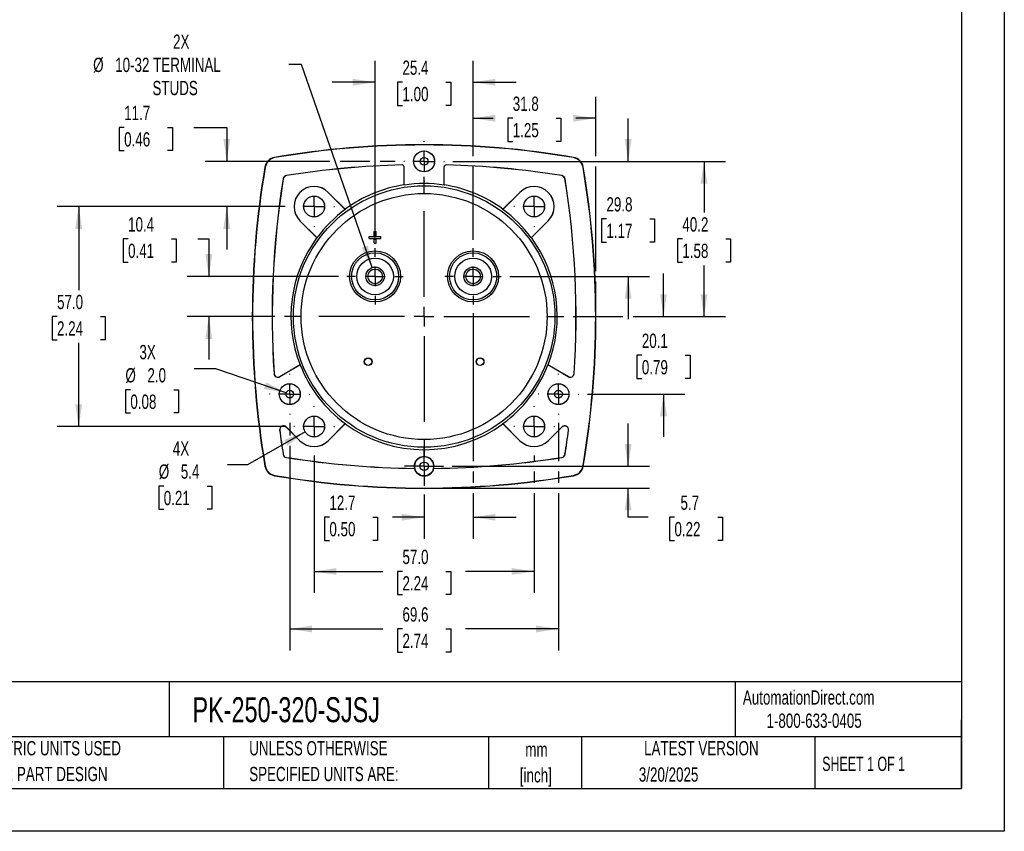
# Model space of a CAD drawing. Header units: millimetres. Extents: x 0 to 489, y 0 to 378.
# Tile 9 of 16: x 234 to 489, y 0 to 210. Entities that reach past the tile are written whole.
import ezdxf

# ---------------------------------------------------------------- set-up
doc = ezdxf.new("R2010")
doc.units = ezdxf.units.MM
doc.header["$LTSCALE"] = 1.75
doc.linetypes.add('CENTERX2', pattern=[20.32, 12.7, -2.54, 2.54, -2.54])
doc.layers.add('CENTER', color=40, linetype='CENTERX2')
doc.layers.add('DIMENSIONS', color=140, linetype='Continuous', lineweight=25)
doc.layers.add('TEXT', color=140, linetype='Continuous', lineweight=25)
doc.styles.add('SLDTEXTSTYLE0', font='TXT', dxfattribs={"width": 0.7})
doc.styles.add('SLDTEXTSTYLE1', font='TXT', dxfattribs={"width": 0.65})
doc.dimstyles.new('SLDDIMSTYLE0', dxfattribs={"dimtxt": 3.776514, "dimasz": 5.7785, "dimexe": 0, "dimexo": 0.0625, "dimgap": 0.944128, "dimtad": 0, "dimtih": 1, "dimtoh": 1, "dimrnd": 1e-09, "dimzin": 4, "dimdsep": 46, "dimtxsty": 'SLDTEXTSTYLE0', "dimsah": 1, "dimcen": 0.09, "dimadec": 0, "dimazin": 1, "dimtfac": 1, "dimtofl": 0, "dimtmove": 0, "dimatfit": 3, "dimfxl": 0, "dimfrac": 2, "dimtolj": 1, "dimtzin": 12, "dimarcsym": 0})
doc.dimstyles.new('SLDDIMSTYLE2', dxfattribs={"dimtxt": 3.776514, "dimasz": 5.7785, "dimexe": 0, "dimexo": 0.0625, "dimgap": 0.944128, "dimtad": 0, "dimtih": 1, "dimtoh": 1, "dimrnd": 1e-09, "dimzin": 12, "dimdsep": 46, "dimtxsty": 'SLDTEXTSTYLE0', "dimsah": 1, "dimcen": 0.09, "dimadec": 0, "dimazin": 3, "dimtfac": 1, "dimtmove": 0, "dimatfit": 0, "dimfxl": 0, "dimfrac": 2, "dimtolj": 1, "dimtzin": 12, "dimarcsym": 0})
doc.dimstyles.new('SLDDIMSTYLE3', dxfattribs={"dimtxt": 3.776514, "dimasz": 5.7785, "dimexe": 0, "dimexo": 0.0625, "dimgap": 0.944128, "dimtad": 0, "dimtih": 1, "dimtoh": 1, "dimrnd": 1e-09, "dimzin": 12, "dimdsep": 46, "dimtxsty": 'SLDTEXTSTYLE0', "dimsah": 1, "dimcen": 0.09, "dimadec": 0, "dimazin": 3, "dimtfac": 1, "dimtofl": 0, "dimtmove": 0, "dimatfit": 3, "dimfxl": 0, "dimfrac": 2, "dimtolj": 1, "dimtzin": 12, "dimarcsym": 0})
doc.dimstyles.new('SLDDIMSTYLE4', dxfattribs={"dimtxt": 3.776514, "dimasz": 5.7785, "dimexe": 0, "dimexo": 0.0625, "dimgap": 0.944128, "dimtad": 0, "dimtih": 1, "dimtoh": 1, "dimrnd": 1e-09, "dimzin": 12, "dimdsep": 46, "dimtxsty": 'SLDTEXTSTYLE0', "dimsah": 1, "dimcen": 0, "dimadec": 0, "dimazin": 3, "dimtfac": 1, "dimtofl": 0, "dimtmove": 0, "dimatfit": 3, "dimfxl": 0, "dimfrac": 2, "dimtolj": 1, "dimtzin": 12, "dimarcsym": 0})
doc.dimstyles.new('SLDDIMSTYLE5', dxfattribs={"dimtxt": 3.776514, "dimasz": 5.7785, "dimexe": 0, "dimexo": 0.0625, "dimgap": 0.944128, "dimtad": 0, "dimtih": 1, "dimtoh": 1, "dimrnd": 1e-09, "dimzin": 12, "dimdsep": 46, "dimtxsty": 'SLDTEXTSTYLE0', "dimsah": 1, "dimcen": 0, "dimadec": 0, "dimazin": 3, "dimtfac": 1, "dimtofl": 0, "dimtmove": 0, "dimatfit": 3, "dimfxl": 0, "dimfrac": 2, "dimtolj": 1, "dimtzin": 12, "dimarcsym": 0})
doc.dimstyles.new('SLDDIMSTYLE6', dxfattribs={"dimtxt": 3.776514, "dimasz": 5.7785, "dimexe": 0, "dimexo": 0.0625, "dimgap": 0.944128, "dimtad": 0, "dimtih": 1, "dimtoh": 1, "dimrnd": 1e-09, "dimzin": 4, "dimdsep": 46, "dimtxsty": 'SLDTEXTSTYLE0', "dimsah": 1, "dimcen": 0, "dimadec": 0, "dimazin": 1, "dimtfac": 1, "dimtofl": 0, "dimtmove": 0, "dimatfit": 3, "dimfxl": 0, "dimfrac": 2, "dimtolj": 1, "dimtzin": 12, "dimarcsym": 0})

# ---------------------------------------------------------------- blocks, each defined once
blk = doc.blocks.new('SW_NOTE_0_1')
at = {"layer": 'TEXT', "color": 0, "linetype": 'CENTERX2', "lineweight": 18, "char_height": 3.704, "attachment_point": 2, "style": 'SLDTEXTSTYLE0'}
for s, insert in [('mm', (4.98, 4.77)), ('[inch]', (4.83, -1.91))]:
    blk.add_mtext(s, dxfattribs=dict(at, insert=insert))
blk = doc.blocks.new('SW_NOTE_0_2')
at = {"layer": 'TEXT', "color": 0, "linetype": 'CENTERX2', "lineweight": 18, "char_height": 3.7042, "attachment_point": 1, "style": 'SLDTEXTSTYLE0'}
for s, insert in [('UNLESS OTHERWISE', (0, 4.77)), ('SPECIFIED UNITS ARE:', (0, -1.91))]:
    blk.add_mtext(s, dxfattribs=dict(at, insert=insert))
blk = doc.blocks.new('SW_NOTE_0_6')
at = {"layer": 'TEXT', "color": 0, "linetype": 'CENTERX2', "lineweight": 18, "char_height": 3.7042, "attachment_point": 1, "style": 'SLDTEXTSTYLE0'}
for s, insert in [('METRIC UNITS USED', (0, 4.77)), ('FOR PART DESIGN', (0, -1.91))]:
    blk.add_mtext(s, dxfattribs=dict(at, insert=insert))
blk = doc.blocks.new('_D_11')
at = {"layer": 'DIMENSIONS'}
for p, q in [((325.93, 153.29), (325.93, 199.65)), ((351.33, 174.91), (351.33, 199.65)), ((325.93, 194.09), (314.82, 194.09)), ((333.02, 194.09), (331.75, 194.09)), ((331.75, 194.09), (331.75, 188.09)), ((344.24, 194.09), (345.51, 194.09)), ((345.51, 194.09), (345.51, 188.09)), ((351.33, 194.09), (362.44, 194.09)), ((331.75, 188.09), (333.02, 188.09)), ((345.51, 188.09), (344.24, 188.09)), ((351.33, 153.29), (351.33, 172.25))]:
    blk.add_line(p, q, dxfattribs=at)
for points in [[(325.93, 194.09), (320.15, 194.98), (320.15, 193.2)], [(351.33, 194.09), (357.11, 193.2), (357.11, 194.98)]]:
    blk.add_solid(points, dxfattribs=at)
at = {"layer": 'DIMENSIONS', "char_height": 3.704, "attachment_point": 1, "style": 'SLDTEXTSTYLE0'}
for s, insert in [('25.4', (333.02, 199.71)), ('1.00', (333.02, 192.87))]:
    blk.add_mtext(s, dxfattribs=dict(at, insert=insert))
blk = doc.blocks.new('_D_12')
at = {"layer": 'DIMENSIONS'}
for p, q in [((351.33, 174.91), (351.33, 190.3)), ((383.08, 174.91), (383.08, 190.3)), ((351.33, 184.75), (356.48, 184.75)), ((361.59, 184.75), (360.32, 184.75)), ((360.32, 184.75), (360.32, 178.74)), ((372.82, 184.75), (374.08, 184.75)), ((374.08, 184.75), (374.08, 178.74)), ((383.08, 184.75), (377.93, 184.75)), ((360.32, 178.74), (361.59, 178.74)), ((374.08, 178.74), (372.82, 178.74)), ((351.33, 153.29), (351.33, 172.25)), ((383.08, 145.11), (383.08, 172.25)), ((383.08, 135.6), (383.08, 142.45))]:
    blk.add_line(p, q, dxfattribs=at)
for points in [[(351.33, 184.75), (357.11, 183.86), (357.11, 185.64)], [(383.08, 184.75), (377.3, 185.64), (377.3, 183.86)]]:
    blk.add_solid(points, dxfattribs=at)
at = {"layer": 'DIMENSIONS', "char_height": 3.704, "attachment_point": 1, "style": 'SLDTEXTSTYLE0'}
for s, insert in [('31.8', (361.59, 190.37)), ('1.25', (361.59, 183.52))]:
    blk.add_mtext(s, dxfattribs=dict(at, insert=insert))
blk = doc.blocks.new('_D_13')
at = {"layer": 'DIMENSIONS'}
for p, q in [((346.09, 173.58), (416.7, 173.58)), ((411.15, 173.58), (411.15, 160.33)), ((405.54, 153.48), (404.27, 153.48)), ((404.27, 153.48), (404.27, 147.48)), ((416.76, 153.48), (418.03, 153.48)), ((418.03, 153.48), (418.03, 147.48)), ((404.27, 147.48), (405.54, 147.48)), ((411.15, 133.38), (411.15, 146.63)), ((418.03, 147.48), (416.76, 147.48)), ((377.26, 133.38), (390.15, 133.38)), ((392.82, 133.38), (416.7, 133.38))]:
    blk.add_line(p, q, dxfattribs=at)
for points in [[(411.15, 173.58), (410.26, 167.8), (412.04, 167.8)], [(411.15, 133.38), (412.04, 139.16), (410.26, 139.16)]]:
    blk.add_solid(points, dxfattribs=at)
at = {"layer": 'DIMENSIONS', "char_height": 3.704, "attachment_point": 1, "style": 'SLDTEXTSTYLE0'}
for s, insert in [('40.2', (405.54, 159.1)), ('1.58', (405.54, 152.25))]:
    blk.add_mtext(s, dxfattribs=dict(at, insert=insert))
blk = doc.blocks.new('_D_14')
at = {"layer": 'DIMENSIONS'}
for p, q in [((391.48, 94.58), (391.48, 105.69)), ((345.91, 94.58), (397.04, 94.58)), ((340.85, 88.93), (397.04, 88.93)), ((391.48, 81.38), (391.48, 88.93)), ((396.68, 81.38), (391.48, 81.38)), ((403.49, 81.38), (402.22, 81.38)), ((402.22, 81.38), (402.22, 75.37)), ((414.71, 81.38), (415.98, 81.38)), ((415.98, 81.38), (415.98, 75.37)), ((402.22, 75.37), (403.49, 75.37)), ((415.98, 75.37), (414.71, 75.37))]:
    blk.add_line(p, q, dxfattribs=at)
for points in [[(391.48, 94.58), (392.37, 100.36), (390.59, 100.36)], [(391.48, 88.93), (390.59, 83.15), (392.37, 83.15)]]:
    blk.add_solid(points, dxfattribs=at)
at = {"layer": 'DIMENSIONS', "char_height": 3.704, "attachment_point": 1, "style": 'SLDTEXTSTYLE0'}
for s, insert in [('5.7', (405.06, 87)), ('0.22', (403.49, 80.15))]:
    blk.add_mtext(s, dxfattribs=dict(at, insert=insert))
blk = doc.blocks.new('_D_15')
at = {"layer": 'DIMENSIONS'}
for p, q in [((303.81, 105.82), (303.81, 102.57)), ((373.44, 105.8), (373.44, 95.91)), ((303.81, 99.9), (303.81, 46.87)), ((373.44, 93.25), (373.44, 90.26)), ((373.44, 87.6), (373.44, 46.87)), ((303.81, 52.43), (327.9, 52.43)), ((333.02, 52.43), (331.75, 52.43)), ((331.75, 52.43), (331.75, 46.43)), ((344.24, 52.43), (345.51, 52.43)), ((345.51, 52.43), (345.51, 46.43)), ((373.44, 52.43), (349.36, 52.43)), ((331.75, 46.43), (333.02, 46.43)), ((345.51, 46.43), (344.24, 46.43))]:
    blk.add_line(p, q, dxfattribs=at)
for points in [[(303.81, 52.43), (309.59, 51.54), (309.59, 53.32)], [(373.44, 52.43), (367.66, 53.32), (367.66, 51.54)]]:
    blk.add_solid(points, dxfattribs=at)
at = {"layer": 'DIMENSIONS', "char_height": 3.704, "attachment_point": 1, "style": 'SLDTEXTSTYLE0'}
for s, insert in [('69.6', (333.02, 58.05)), ('2.74', (333.02, 51.2))]:
    blk.add_mtext(s, dxfattribs=dict(at, insert=insert))
blk = doc.blocks.new('_D_16')
at = {"layer": 'DIMENSIONS'}
for p, q in [((260.91, 182.36), (259.64, 182.36)), ((259.64, 182.36), (259.64, 176.36)), ((272.13, 182.36), (273.4, 182.36)), ((273.4, 182.36), (273.4, 176.36)), ((278.94, 182.36), (287.5, 182.36)), ((287.5, 182.36), (287.5, 173.58)), ((259.64, 176.36), (260.91, 176.36)), ((273.4, 176.36), (272.13, 176.36)), ((314.22, 173.58), (281.94, 173.58)), ((324.6, 173.58), (316.89, 173.58)), ((331.17, 173.58), (327.26, 173.58)), ((302.65, 161.88), (281.94, 161.88)), ((287.5, 161.88), (287.5, 150.77))]:
    blk.add_line(p, q, dxfattribs=at)
for points in [[(287.5, 173.58), (288.39, 179.36), (286.61, 179.36)], [(287.5, 161.88), (286.61, 156.1), (288.39, 156.1)]]:
    blk.add_solid(points, dxfattribs=at)
at = {"layer": 'DIMENSIONS', "char_height": 3.704, "attachment_point": 1, "style": 'SLDTEXTSTYLE0'}
for s, insert in [('11.7', (260.91, 187.98)), ('0.46', (260.91, 181.14))]:
    blk.add_mtext(s, dxfattribs=dict(at, insert=insert))
blk = doc.blocks.new('_D_17')
at = {"layer": 'DIMENSIONS'}
for p, q in [((310.13, 97.4), (310.13, 61.78)), ((367.13, 97.4), (367.13, 95.91)), ((367.13, 93.25), (367.13, 90.26)), ((367.13, 87.6), (367.13, 61.78)), ((310.13, 67.33), (327.9, 67.33)), ((333.02, 67.33), (331.75, 67.33)), ((331.75, 67.33), (331.75, 61.33)), ((344.24, 67.33), (345.51, 67.33)), ((345.51, 67.33), (345.51, 61.33)), ((367.13, 67.33), (349.36, 67.33)), ((331.75, 61.33), (333.02, 61.33)), ((345.51, 61.33), (344.24, 61.33))]:
    blk.add_line(p, q, dxfattribs=at)
for points in [[(310.13, 67.33), (315.91, 66.45), (315.91, 68.22)], [(367.13, 67.33), (361.35, 68.22), (361.35, 66.45)]]:
    blk.add_solid(points, dxfattribs=at)
at = {"layer": 'DIMENSIONS', "char_height": 3.704, "attachment_point": 1, "style": 'SLDTEXTSTYLE0'}
for s, insert in [('57.0', (333.02, 72.95)), ('2.24', (333.02, 66.11))]:
    blk.add_mtext(s, dxfattribs=dict(at, insert=insert))
blk = doc.blocks.new('_D_18')
at = {"layer": 'DIMENSIONS'}
for p, q in [((351.33, 134.27), (351.33, 95.91)), ((351.33, 93.25), (351.33, 90.26)), ((338.63, 87.3), (338.63, 75.82)), ((351.33, 87.6), (351.33, 75.82)), ((314.09, 81.38), (312.83, 81.38)), ((312.83, 81.38), (312.83, 75.37)), ((325.32, 81.38), (326.58, 81.38)), ((326.58, 81.38), (326.58, 75.37)), ((338.63, 81.38), (330.43, 81.38)), ((351.33, 81.38), (362.44, 81.38)), ((312.83, 75.37), (314.09, 75.37)), ((326.58, 75.37), (325.32, 75.37))]:
    blk.add_line(p, q, dxfattribs=at)
for points in [[(338.63, 81.38), (332.85, 82.26), (332.85, 80.49)], [(351.33, 81.38), (357.11, 80.49), (357.11, 82.26)]]:
    blk.add_solid(points, dxfattribs=at)
at = {"layer": 'DIMENSIONS', "char_height": 3.704, "attachment_point": 1, "style": 'SLDTEXTSTYLE0'}
for s, insert in [('12.7', (314.09, 87)), ('0.50', (314.09, 80.15))]:
    blk.add_mtext(s, dxfattribs=dict(at, insert=insert))
blk = doc.blocks.new('_D_19')
at = {"layer": 'DIMENSIONS'}
for p, q in [((306.83, 198.67), (303.59, 198.67)), ((325.14, 146.05), (306.83, 198.67))]:
    blk.add_line(p, q, dxfattribs=at)
blk.add_solid([(325.14, 146.05), (324.08, 151.8), (322.4, 151.21)], dxfattribs=at)
at = {"layer": 'DIMENSIONS', "attachment_point": 1, "style": 'SLDTEXTSTYLE0'}
for s, insert, char_height in [('2X', (273.58, 206.45), 3.704), ('%%c', (252.88, 200.44), 3.704), ('10-32 TERMINAL', (258.59, 200.44), 3.7042), ('STUDS', (268.24, 194.44), 3.704)]:
    blk.add_mtext(s, dxfattribs=dict(at, insert=insert, char_height=char_height))
blk = doc.blocks.new('_D_20')
at = {"layer": 'DIMENSIONS'}
for p, q in [((307.77, 103.52), (292.9, 94.93)), ((292.9, 94.93), (287.71, 94.93)), ((271.17, 89.45), (269.9, 89.45)), ((269.9, 89.45), (269.9, 83.45)), ((282.39, 89.45), (283.66, 89.45)), ((283.66, 89.45), (283.66, 83.45)), ((269.9, 83.45), (271.17, 83.45)), ((283.66, 83.45), (282.39, 83.45))]:
    blk.add_line(p, q, dxfattribs=at)
blk.add_solid([(307.77, 103.52), (302.33, 101.4), (303.21, 99.86)], dxfattribs=at)
at = {"layer": 'DIMENSIONS', "char_height": 3.704, "attachment_point": 1, "style": 'SLDTEXTSTYLE0'}
for s, insert in [('4X', (273.52, 101.07)), ('%%c', (269.89, 95.07)), ('5.4', (275.59, 95.07)), ('0.21', (271.17, 88.22))]:
    blk.add_mtext(s, dxfattribs=dict(at, insert=insert))
blk = doc.blocks.new('_D_21')
at = {"layer": 'DIMENSIONS'}
for p, q in [((391.48, 173.58), (391.48, 184.69)), ((346.09, 173.58), (397.04, 173.58)), ((385.87, 158.68), (384.6, 158.68)), ((384.6, 158.68), (384.6, 152.68)), ((397.09, 158.68), (398.36, 158.68)), ((398.36, 158.68), (398.36, 152.68)), ((384.6, 152.68), (385.87, 152.68)), ((398.36, 152.68), (397.09, 152.68)), ((360.84, 143.78), (397.04, 143.78)), ((391.48, 143.78), (391.48, 132.67))]:
    blk.add_line(p, q, dxfattribs=at)
for points in [[(391.48, 173.58), (392.37, 179.36), (390.59, 179.36)], [(391.48, 143.78), (390.59, 138), (392.37, 138)]]:
    blk.add_solid(points, dxfattribs=at)
at = {"layer": 'DIMENSIONS', "char_height": 3.704, "attachment_point": 1, "style": 'SLDTEXTSTYLE0'}
for s, insert in [('29.8', (385.87, 164.3)), ('1.17', (385.87, 157.45))]:
    blk.add_mtext(s, dxfattribs=dict(at, insert=insert))
blk = doc.blocks.new('_D_22')
at = {"layer": 'DIMENSIONS'}
for p, q in [((302.65, 161.88), (243.57, 161.88)), ((249.13, 161.88), (249.13, 140.23)), ((243.52, 133.38), (242.25, 133.38)), ((242.25, 133.38), (242.25, 127.38)), ((254.74, 133.38), (256.01, 133.38)), ((256.01, 133.38), (256.01, 127.38)), ((242.25, 127.38), (243.52, 127.38)), ((249.13, 104.88), (249.13, 126.53)), ((256.01, 127.38), (254.74, 127.38)), ((302.65, 104.88), (243.57, 104.88))]:
    blk.add_line(p, q, dxfattribs=at)
for points in [[(249.13, 161.88), (248.24, 156.1), (250.02, 156.1)], [(249.13, 104.88), (250.02, 110.66), (248.24, 110.66)]]:
    blk.add_solid(points, dxfattribs=at)
at = {"layer": 'DIMENSIONS', "char_height": 3.704, "attachment_point": 1, "style": 'SLDTEXTSTYLE0'}
for s, insert in [('57.0', (243.52, 139)), ('2.24', (243.52, 132.15))]:
    blk.add_mtext(s, dxfattribs=dict(at, insert=insert))
blk = doc.blocks.new('_D_23')
at = {"layer": 'DIMENSIONS'}
for p, q in [((261.93, 153.48), (260.66, 153.48)), ((260.66, 153.48), (260.66, 147.48)), ((273.15, 153.48), (274.42, 153.48)), ((274.42, 153.48), (274.42, 147.48)), ((279.96, 153.48), (282.84, 153.48)), ((282.84, 153.48), (282.84, 143.78)), ((260.66, 147.48), (261.93, 147.48)), ((274.42, 147.48), (273.15, 147.48)), ((316.42, 143.78), (277.28, 143.78)), ((299.99, 133.38), (277.28, 133.38)), ((282.84, 133.38), (282.84, 122.27))]:
    blk.add_line(p, q, dxfattribs=at)
for points in [[(282.84, 143.78), (283.73, 149.56), (281.95, 149.56)], [(282.84, 133.38), (281.95, 127.6), (283.73, 127.6)]]:
    blk.add_solid(points, dxfattribs=at)
at = {"layer": 'DIMENSIONS', "char_height": 3.704, "attachment_point": 1, "style": 'SLDTEXTSTYLE0'}
for s, insert in [('10.4', (261.93, 159.1)), ('0.41', (261.93, 152.25))]:
    blk.add_mtext(s, dxfattribs=dict(at, insert=insert))
blk = doc.blocks.new('_D_24')
at = {"layer": 'DIMENSIONS'}
for p, q in [((400.65, 133.38), (400.65, 144.49)), ((377.26, 133.38), (390.15, 133.38)), ((392.82, 133.38), (406.2, 133.38)), ((395.04, 123.33), (393.77, 123.33)), ((393.77, 123.33), (393.77, 117.33)), ((406.26, 123.33), (407.53, 123.33)), ((407.53, 123.33), (407.53, 117.33)), ((393.77, 117.33), (395.04, 117.33)), ((407.53, 117.33), (406.26, 117.33)), ((380.93, 113.28), (406.2, 113.28)), ((400.65, 113.28), (400.65, 102.17))]:
    blk.add_line(p, q, dxfattribs=at)
for points in [[(400.65, 133.38), (401.54, 139.16), (399.76, 139.16)], [(400.65, 113.28), (399.76, 107.5), (401.54, 107.5)]]:
    blk.add_solid(points, dxfattribs=at)
at = {"layer": 'DIMENSIONS', "char_height": 3.704, "attachment_point": 1, "style": 'SLDTEXTSTYLE0'}
for s, insert in [('20.1', (395.04, 128.95)), ('0.79', (395.04, 122.1))]:
    blk.add_mtext(s, dxfattribs=dict(at, insert=insert))
blk = doc.blocks.new('_D_25')
at = {"layer": 'DIMENSIONS'}
for p, q in [((284.65, 119.87), (279.06, 119.87)), ((302.87, 113.61), (284.65, 119.87)), ((262.52, 114.39), (261.25, 114.39)), ((261.25, 114.39), (261.25, 108.39)), ((273.74, 114.39), (275.01, 114.39)), ((275.01, 114.39), (275.01, 108.39)), ((261.25, 108.39), (262.52, 108.39)), ((275.01, 108.39), (273.74, 108.39))]:
    blk.add_line(p, q, dxfattribs=at)
blk.add_solid([(302.87, 113.61), (297.69, 116.33), (297.12, 114.64)], dxfattribs=at)
at = {"layer": 'DIMENSIONS', "char_height": 3.704, "attachment_point": 1, "style": 'SLDTEXTSTYLE0'}
for s, insert in [('3X', (264.87, 126.01)), ('%%c', (261.24, 120.01)), ('2.0', (266.94, 120.01)), ('0.08', (262.52, 113.16))]:
    blk.add_mtext(s, dxfattribs=dict(at, insert=insert))
blk = doc.blocks.new('SW_CENTERMARKSYMBOL_0')
at = {"layer": 'CENTER', "color": 0}
for p, q in [((0, 5.08), (0, 36.41)), ((-5.08, 0), (-36.41, 0)), ((0, 0), (-2.54, 0)), ((0, 0), (0, 2.54)), ((0, 0), (0, -2.54)), ((0, 0), (2.54, 0)), ((5.08, 0), (36.41, 0)), ((0, -5.08), (0, -36.41))]:
    blk.add_line(p, q, dxfattribs=at)
blk = doc.blocks.new('SW_CENTERMARKSYMBOL_1')
at = {"layer": 'CENTER', "color": 0}
for p, q in [((0, 5.08), (0, 7.29)), ((-5.08, 0), (-7.29, 0)), ((0, 0), (-2.54, 0)), ((0, 0), (0, 2.54)), ((0, 0), (0, -2.54)), ((0, 0), (2.54, 0)), ((5.08, 0), (7.29, 0)), ((0, -5.08), (0, -7.29))]:
    blk.add_line(p, q, dxfattribs=at)
blk = doc.blocks.new('SW_CENTERMARKSYMBOL_2')
at = {"layer": 'CENTER', "color": 0}
for p, q in [((0, 5.08), (0, 7.29)), ((-5.08, 0), (-7.29, 0)), ((0, 0), (-2.54, 0)), ((0, 0), (0, 2.54)), ((0, 0), (0, -2.54)), ((0, 0), (2.54, 0)), ((5.08, 0), (7.29, 0)), ((0, -5.08), (0, -7.29))]:
    blk.add_line(p, q, dxfattribs=at)
blk = doc.blocks.new('SW_CENTERMARKSYMBOL_3')
at = {"layer": 'CENTER', "color": 0}
for p, q in [((0, 5.08), (0, 5.26)), ((-5.08, 0), (-5.26, 0)), ((0, 0), (-2.54, 0)), ((0, 0), (0, 2.54)), ((0, 0), (0, -2.54)), ((0, 0), (2.54, 0)), ((5.08, 0), (5.26, 0)), ((0, -5.08), (0, -5.26))]:
    blk.add_line(p, q, dxfattribs=at)
blk = doc.blocks.new('SW_CENTERMARKSYMBOL_4')
at = {"layer": 'CENTER', "color": 0}
for p, q in [((0, 5.08), (0, 5.24)), ((-5.08, 0), (-5.24, 0)), ((0, 0), (-2.54, 0)), ((0, 0), (0, 2.54)), ((0, 0), (0, -2.54)), ((0, 0), (2.54, 0)), ((5.08, 0), (5.24, 0)), ((0, -5.08), (0, -5.24))]:
    blk.add_line(p, q, dxfattribs=at)
blk = doc.blocks.new('SW_CENTERMARKSYMBOL_5')
at = {"layer": 'CENTER', "color": 0}
for p, q in [((0, 5.08), (0, 5.26)), ((-5.08, 0), (-5.26, 0)), ((0, 0), (-2.54, 0)), ((0, 0), (0, 2.54)), ((0, 0), (0, -2.54)), ((0, 0), (2.54, 0)), ((5.08, 0), (5.26, 0)), ((0, -5.08), (0, -5.26))]:
    blk.add_line(p, q, dxfattribs=at)
blk = doc.blocks.new('SW_CENTERMARKSYMBOL_6')
at = {"layer": 'CENTER', "color": 0}
for p, q in [((0, 5.08), (0, 5.26)), ((-5.08, 0), (-5.26, 0)), ((0, 0), (-2.54, 0)), ((0, 0), (0, 2.54)), ((0, 0), (0, -2.54)), ((0, 0), (2.54, 0)), ((5.08, 0), (5.26, 0)), ((0, -5.08), (0, -5.26))]:
    blk.add_line(p, q, dxfattribs=at)
blk = doc.blocks.new('SW_CENTERMARKSYMBOL_7')
at = {"layer": 'CENTER', "color": 0}
for p, q in [((0, 5.08), (0, 5.24)), ((-5.08, 0), (-5.24, 0)), ((0, 0), (-2.54, 0)), ((0, 0), (0, 2.54)), ((0, 0), (0, -2.54)), ((0, 0), (2.54, 0)), ((5.08, 0), (5.24, 0)), ((0, -5.08), (0, -5.24))]:
    blk.add_line(p, q, dxfattribs=at)
blk = doc.blocks.new('SW_CENTERMARKSYMBOL_8')
at = {"layer": 'CENTER', "color": 0}
for p, q in [((0, 5.08), (0, 5.26)), ((-5.08, 0), (-5.26, 0)), ((0, 0), (-2.54, 0)), ((0, 0), (0, 2.54)), ((0, 0), (0, -2.54)), ((0, 0), (2.54, 0)), ((5.08, 0), (5.26, 0)), ((0, -5.08), (0, -5.26))]:
    blk.add_line(p, q, dxfattribs=at)
blk = doc.blocks.new('SW_CENTERMARKSYMBOL_9')
at = {"layer": 'CENTER', "color": 0}
for p, q in [((0, 2.54), (0, 5.06)), ((-2.54, 0), (-5.06, 0)), ((0, 0), (-2.54, 0)), ((0, 0), (0, 2.54)), ((0, 0), (0, -2.54)), ((0, 0), (2.54, 0)), ((2.54, 0), (5.06, 0)), ((0, -2.54), (0, -5.06))]:
    blk.add_line(p, q, dxfattribs=at)
blk = doc.blocks.new('SW_CENTERMARKSYMBOL_10')
at = {"layer": 'CENTER', "color": 0}
for p, q in [((0, 5.08), (0, 5.26)), ((-5.08, 0), (-5.26, 0)), ((0, 0), (-2.54, 0)), ((0, 0), (0, 2.54)), ((0, 0), (0, -2.54)), ((0, 0), (2.54, 0)), ((5.08, 0), (5.26, 0)), ((0, -5.08), (0, -5.26))]:
    blk.add_line(p, q, dxfattribs=at)

msp = doc.modelspace()

# ---------------------------------------------------------------- linework, layer by layer
at = {"color": 7, "linetype": 'Continuous'}
for p, q in [((488.954, 377.83), (488.954, 0.005)), ((488.954, 0.005), (0.004, 0.005))]:
    msp.add_line(p, q, dxfattribs=at)
for p, q in [((299.913, 174.548), (299.902, 174.616)), ((377.345, 174.548), (377.357, 174.616)), ((297.393, 172.108), (297.461, 172.096)), ((332.916, 172.675), (332.917, 172.658)), ((333.447, 172.158), (333.429, 172.158)), ((333.429, 167.482), (333.429, 172.158)), ((333.447, 167.45), (333.447, 172.158)), ((343.812, 167.45), (343.812, 172.158)), ((343.829, 172.158), (343.812, 172.158)), ((343.829, 167.482), (343.829, 172.158)), ((344.342, 172.658), (344.342, 172.675)), ((379.797, 172.096), (379.865, 172.108)), ((302.109, 169.057), (302.126, 169.054)), ((302.955, 169.883), (302.952, 169.9)), ((374.306, 169.9), (374.303, 169.883)), ((375.132, 169.054), (375.149, 169.057)), ((333.447, 167.45), (333.429, 167.482)), ((343.829, 167.482), (343.812, 167.45)), ((313.806, 165.557), (313.794, 165.545)), ((318.203, 161.136), (313.794, 165.545)), ((313.806, 165.557), (318.192, 161.171)), ((359.055, 161.136), (363.464, 165.545)), ((359.066, 161.171), (363.452, 165.557)), ((363.464, 165.545), (363.452, 165.557)), ((318.192, 161.171), (318.203, 161.136)), ((359.055, 161.136), (359.066, 161.171)), ((306.464, 158.216), (306.452, 158.203)), ((310.838, 153.817), (306.452, 158.203)), ((310.874, 153.806), (306.464, 158.216)), ((366.385, 153.806), (370.794, 158.216)), ((370.806, 158.203), (366.42, 153.817)), ((370.806, 158.203), (370.794, 158.216)), ((310.874, 153.806), (310.838, 153.817)), ((324.429, 153.63), (324.429, 154.13)), ((324.429, 154.13), (325.679, 154.13)), ((324.429, 153.63), (325.679, 153.63)), ((325.679, 154.13), (325.679, 155.38)), ((325.679, 155.38), (326.179, 155.38)), ((325.679, 152.38), (325.679, 153.63)), ((326.179, 154.13), (326.179, 155.38)), ((326.179, 154.13), (327.429, 154.13)), ((326.179, 153.63), (327.429, 153.63)), ((326.179, 152.38), (326.179, 153.63)), ((327.429, 153.63), (327.429, 154.13)), ((366.42, 153.817), (366.385, 153.806)), ((325.679, 152.38), (326.179, 152.38)), ((301.262, 117.811), (306.496, 120.832)), ((306.533, 120.834), (301.271, 117.796)), ((306.496, 120.832), (306.533, 120.834)), ((370.726, 120.834), (370.763, 120.832)), ((375.987, 117.796), (370.726, 120.834)), ((370.763, 120.832), (375.996, 117.811)), ((299.747, 118.61), (299.765, 118.611)), ((301.262, 117.811), (301.271, 117.796)), ((375.987, 117.796), (375.996, 117.811)), ((377.494, 118.611), (377.511, 118.61)), ((302.931, 104.749), (302.918, 104.737)), ((306.452, 101.203), (302.918, 104.737)), ((302.931, 104.749), (306.464, 101.216)), ((313.794, 101.216), (318.203, 105.625)), ((318.192, 105.589), (313.806, 101.203)), ((318.203, 105.625), (318.192, 105.589)), ((359.066, 105.589), (359.055, 105.625)), ((359.055, 105.625), (363.464, 101.216)), ((359.066, 105.589), (363.452, 101.203)), ((370.794, 101.216), (374.328, 104.749)), ((374.34, 104.737), (370.806, 101.203)), ((374.34, 104.737), (374.328, 104.749)), ((301.22, 103.899), (301.202, 103.897)), ((376.038, 103.899), (376.056, 103.897)), ((306.464, 101.216), (306.452, 101.203)), ((313.794, 101.216), (313.806, 101.203)), ((363.452, 101.203), (363.464, 101.216)), ((370.794, 101.216), (370.806, 101.203)), ((302.126, 97.706), (302.109, 97.703)), ((375.149, 97.703), (375.132, 97.706)), ((297.461, 94.664), (297.393, 94.653)), ((302.952, 96.86), (302.955, 96.878)), ((374.303, 96.878), (374.306, 96.86)), ((379.797, 94.664), (379.865, 94.653)), ((299.913, 92.212), (299.902, 92.144)), ((336.186, 94.043), (336.172, 94.026)), ((341.087, 94.026), (341.073, 94.043)), ((377.345, 92.212), (377.357, 92.144))]:
    msp.add_line(p, q)
for centre, radius in [((338.629, 173.58), 2.719), ((338.629, 173.58), 2.7), ((338.629, 173.58), 1), ((338.629, 133.38), 33.873), ((338.629, 133.383), 31.873), ((310.129, 161.88), 2.719), ((310.129, 161.88), 2.7), ((367.129, 161.88), 2.719), ((367.129, 161.88), 2.7), ((325.929, 143.78), 6.611), ((325.929, 143.78), 6.1), ((325.929, 143.78), 4.75), ((351.329, 143.78), 6.611), ((351.329, 143.78), 6.1), ((351.329, 143.78), 4.75), ((325.929, 143.78), 2.4), ((325.929, 143.78), 1.9), ((351.329, 143.78), 2.4), ((351.329, 143.78), 1.9), ((324.129, 121.68), 1.015), ((324.129, 121.68), 0.95), ((353.129, 121.68), 1.015), ((353.129, 121.68), 0.95), ((303.815, 113.28), 2.719), ((303.815, 113.28), 2.7), ((373.443, 113.28), 2.719), ((373.443, 113.28), 2.7), ((303.815, 113.28), 1), ((373.443, 113.28), 1), ((310.129, 104.88), 2.719), ((310.129, 104.88), 2.7), ((367.129, 104.88), 2.719), ((367.129, 104.88), 2.7), ((338.629, 94.58), 2.5), ((338.629, 94.58), 1.1)]:
    msp.add_circle(centre, radius)
for centre, radius, start, end in [((338.629, -52.17), 230.069, 80.30927, 99.69073), ((338.629, -52.17), 230, 80.30927, 99.69073), ((300.418, 171.591), 3.069, 99.69073, 170.30927), ((300.418, 171.591), 3, 99.69073, 170.30927), ((376.84, 171.591), 3, 9.69073, 80.30927), ((376.84, 171.591), 3.069, 9.69073, 80.30927), ((524.179, 133.38), 230.069, 170.30927, 189.69073), ((524.179, 133.38), 230, 170.30927, 189.69073), ((338.629, -52.17), 224.917, 91.45549, 99.12688), ((338.629, -52.17), 224.9, 91.45549, 99.12688), ((332.929, 172.158), 0.517, 0, 91.4388), ((332.929, 172.158), 0.5, 0, 91.43822), ((344.329, 172.158), 0.517, 88.5612, 180), ((344.329, 172.158), 0.5, 88.56178, 180), ((338.629, -52.17), 224.917, 80.87312, 88.54451), ((338.629, -52.17), 224.9, 80.87312, 88.54451), ((153.079, 133.38), 230, 350.30927, 9.69073), ((153.079, 133.38), 230.069, 350.30927, 9.69073), ((524.179, 133.38), 224.917, 170.87312, 183.76525), ((524.179, 133.38), 224.9, 170.87312, 183.76525), ((303.114, 168.895), 1.017, 99.12688, 170.87312), ((303.114, 168.895), 1, 99.12688, 170.87312), ((374.144, 168.895), 1, 9.12688, 80.87312), ((374.144, 168.895), 1.017, 9.12688, 80.87312), ((153.079, 133.38), 224.9, 356.23475, 9.12688), ((153.079, 133.38), 224.917, 356.23475, 9.12688), ((310.129, 161.88), 5.2, 45, 225), ((310.129, 161.88), 5.183, 45, 225), ((338.629, 133.38), 34.497, 98.66981, 126.33019), ((338.629, 133.38), 34.462, 81.3507, 98.6493), ((338.629, 133.38), 34.497, 53.66981, 81.33019), ((367.129, 161.88), 5.2, 315, 135), ((367.129, 161.88), 5.183, 315, 135), ((338.629, 133.38), 34.462, 126.3507, 143.6493), ((338.629, 133.38), 34.462, 36.3507, 53.6493), ((338.629, 133.38), 34.497, 143.66981, 201.33019), ((338.629, 133.38), 34.497, 338.66981, 36.33019), ((338.629, 133.38), 34.462, 201.3507, 233.6493), ((338.629, 133.38), 34.462, 306.3507, 338.6493), ((300.762, 118.677), 1.017, 183.76533, 300), ((300.762, 118.677), 1, 183.76533, 300), ((376.496, 118.677), 1.017, 240, 356.23467), ((376.496, 118.677), 1, 240, 356.23467), ((302.211, 104.03), 1.017, 45, 187.53235), ((302.211, 104.03), 1, 45, 187.53235), ((338.629, 133.38), 34.497, 233.66981, 306.33019), ((375.047, 104.03), 1.017, 352.46765, 135), ((375.047, 104.03), 1, 352.46765, 135), ((524.179, 133.38), 224.917, 187.53235, 189.12688), ((524.179, 133.38), 224.9, 187.53235, 189.12688), ((153.079, 133.38), 224.9, 350.87312, 352.46765), ((153.079, 133.38), 224.917, 350.87312, 352.46765), ((310.129, 104.88), 5.2, 225, 315), ((310.129, 104.88), 5.183, 225, 315), ((367.129, 104.88), 5.2, 225, 315), ((367.129, 104.88), 5.183, 225, 315), ((303.114, 97.865), 1.017, 189.12688, 260.87312), ((303.114, 97.865), 1, 189.12688, 260.87312), ((338.629, 94.58), 2.502, 347.61143, 192.38857), ((374.144, 97.865), 1, 279.12688, 350.87312), ((374.144, 97.865), 1.017, 279.12688, 350.87312), ((300.418, 95.169), 3.069, 189.69073, 260.30927), ((300.418, 95.169), 3, 189.69073, 260.30927), ((338.629, 318.93), 224.917, 260.87312, 269.37395), ((338.629, 318.93), 224.9, 260.87312, 269.37748), ((338.629, 318.93), 224.9, 270.62252, 279.12688), ((338.629, 318.93), 224.917, 270.62605, 279.12688), ((376.84, 95.169), 3, 279.69073, 350.30927), ((376.84, 95.169), 3.069, 279.69073, 350.30927), ((338.629, 318.93), 230.069, 260.30927, 279.69073), ((338.629, 318.93), 230, 260.30927, 279.69073), ((338.629, 94.58), 2.519, 192.70446, 347.29554)]:
    msp.add_arc(centre, radius, start, end)
at = {"layer": 'TEXT'}
for p, q in [((477.837, 366.712), (477.837, 11.112)), ((477.837, 38.721), (11.112, 38.721)), ((272.578, 38.721), (272.578, 24.447)), ((419.257, 38.721), (419.257, 24.447)), ((477.837, 11.112), (477.837, 28.892)), ((477.837, 24.447), (11.112, 24.447)), ((286.615, 24.447), (286.615, 11.112)), ((355.293, 24.447), (355.293, 11.112)), ((379.421, 24.447), (379.421, 11.112)), ((439.86, 24.447), (439.86, 11.112)), ((11.112, 11.112), (477.837, 11.112))]:
    msp.add_line(p, q, dxfattribs=at)

# ---------------------------------------------------------------- block references
at = {"layer": 'CENTER'}
for name, p in [('SW_CENTERMARKSYMBOL_4', (338.629, 173.58)), ('SW_CENTERMARKSYMBOL_0', (338.629, 133.38)), ('SW_CENTERMARKSYMBOL_3', (310.129, 161.88)), ('SW_CENTERMARKSYMBOL_5', (367.129, 161.88)), ('SW_CENTERMARKSYMBOL_2', (325.929, 143.78)), ('SW_CENTERMARKSYMBOL_1', (351.329, 143.78)), ('SW_CENTERMARKSYMBOL_7', (303.815, 113.28)), ('SW_CENTERMARKSYMBOL_6', (373.443, 113.28)), ('SW_CENTERMARKSYMBOL_8', (310.129, 104.88)), ('SW_CENTERMARKSYMBOL_10', (367.129, 104.88)), ('SW_CENTERMARKSYMBOL_9', (338.629, 94.58))]:
    msp.add_blockref(name, p, dxfattribs=at)
at = {"layer": 'TEXT', "linetype": 'CENTERX2', "lineweight": 18}
for name, p in [('SW_NOTE_0_6', (224.837, 18.612)), ('SW_NOTE_0_2', (293.314, 18.612)), ('SW_NOTE_0_1', (362.751, 18.284))]:
    msp.add_blockref(name, p, dxfattribs=at)

# ---------------------------------------------------------------- texts
for s, insert, char_height, attachment_point, style in [('AutomationDirect.com', (421.216, 36.534), 3.70417, 1, 'SLDTEXTSTYLE0'), ('PK-250-320-SJSJ', (278.614, 34.751), 6.48229, 1, 'SLDTEXTSTYLE0'), ('1-800-633-0405', (427.335, 30.515), 3.70417, 1, 'SLDTEXTSTYLE0'), ('LATEST VERSION', (410.466, 23.387), 3.70417, 2, 'SLDTEXTSTYLE0'), ('SHEET 1 OF 1', (441.772, 19.34), 3.70417, 1, 'SLDTEXTSTYLE1'), ('3/20/2025', (401.978, 16.571), 3.7042, 2, 'SLDTEXTSTYLE0')]:
    msp.add_mtext(s, dxfattribs=dict(at, insert=insert, char_height=char_height, attachment_point=attachment_point, style=style))

# ---------------------------------------------------------------- dimensions: what is measured, and where the dimension line sits
at = {"layer": 'DIMENSIONS'}
dim = msp.add_diameter_dim_2p(p1=(326.718, 141.513), p2=(325.14, 146.047), text='2X\\P%%c10-32 TERMINAL\\PSTUDS', dimstyle='SLDDIMSTYLE4', override={"dimpost": '<>'}, dxfattribs=at)
dim.commit()
dim.dimension.update_dxf_attribs({"geometry": '_D_19', "text_midpoint": (276.846, 198.67), "dimtype": 163})
for base, p1, p2, dimstyle, picture, middle in [((351.329, 194.093), (325.929, 151.07), (351.329, 151.07), 'SLDDIMSTYLE2', '_D_11', (338.629, 194.093)), ((383.079, 184.747), (351.329, 151.07), (383.079, 133.38), 'SLDDIMSTYLE3', '_D_12', (367.204, 184.747)), ((338.629, 81.376), (351.329, 136.49), (338.629, 89.521), 'SLDDIMSTYLE2', '_D_18', (319.705, 81.376)), ((373.443, 52.43), (303.815, 108.04), (373.443, 108.021), 'SLDDIMSTYLE3', '_D_15', (338.629, 52.43)), ((367.129, 67.334), (310.129, 99.621), (367.129, 99.621), 'SLDDIMSTYLE0', '_D_17', (338.629, 67.334))]:
    dim = msp.add_linear_dim(base=base, p1=p1, p2=p2, dimstyle=dimstyle, dxfattribs=at)
    dim.commit()
    dim.dimension.update_dxf_attribs({"geometry": picture, "text_midpoint": middle, "dimtype": 160})
for base, p1, p2, dimstyle, picture, middle in [((287.5, 161.88), (333.389, 173.58), (304.87, 161.88), 'SLDDIMSTYLE2', '_D_16', (287.5, 182.364)), ((391.484, 173.58), (358.619, 143.78), (343.869, 173.58), 'SLDDIMSTYLE2', '_D_21', (391.484, 158.68)), ((411.148, 133.38), (343.869, 173.58), (375.042, 133.38), 'SLDDIMSTYLE3', '_D_13', (411.148, 153.48)), ((249.129, 104.88), (304.87, 161.88), (304.87, 104.88), 'SLDDIMSTYLE0', '_D_22', (249.129, 133.38)), ((282.84, 133.38), (318.639, 143.78), (302.216, 133.38), 'SLDDIMSTYLE2', '_D_23', (282.84, 153.48)), ((400.648, 133.38), (378.703, 113.28), (375.042, 133.38), 'SLDDIMSTYLE2', '_D_24', (400.648, 123.33)), ((391.484, 88.93), (343.688, 94.58), (338.629, 88.93), 'SLDDIMSTYLE2', '_D_14', (391.484, 81.376))]:
    dim = msp.add_linear_dim(base=base, p1=p1, p2=p2, angle=90, dimstyle=dimstyle, dxfattribs=at)
    dim.commit()
    dim.dimension.update_dxf_attribs({"geometry": picture, "text_midpoint": middle, "dimtype": 160})
for p1, p2, text, dimstyle, picture, middle in [((304.761, 112.955), (302.869, 113.605), '3X\\P<>', 'SLDDIMSTYLE6', '_D_25', (268.133, 117.39)), ((312.484, 106.24), (307.774, 103.521), '4X\\P<>', 'SLDDIMSTYLE5', '_D_20', (276.781, 92.451))]:
    dim = msp.add_diameter_dim_2p(p1=p1, p2=p2, text=text, dimstyle=dimstyle, dxfattribs=at)
    dim.commit()
    dim.dimension.update_dxf_attribs({"geometry": picture, "text_midpoint": middle, "dimtype": 163})

doc.saveas('drawing.dxf')
